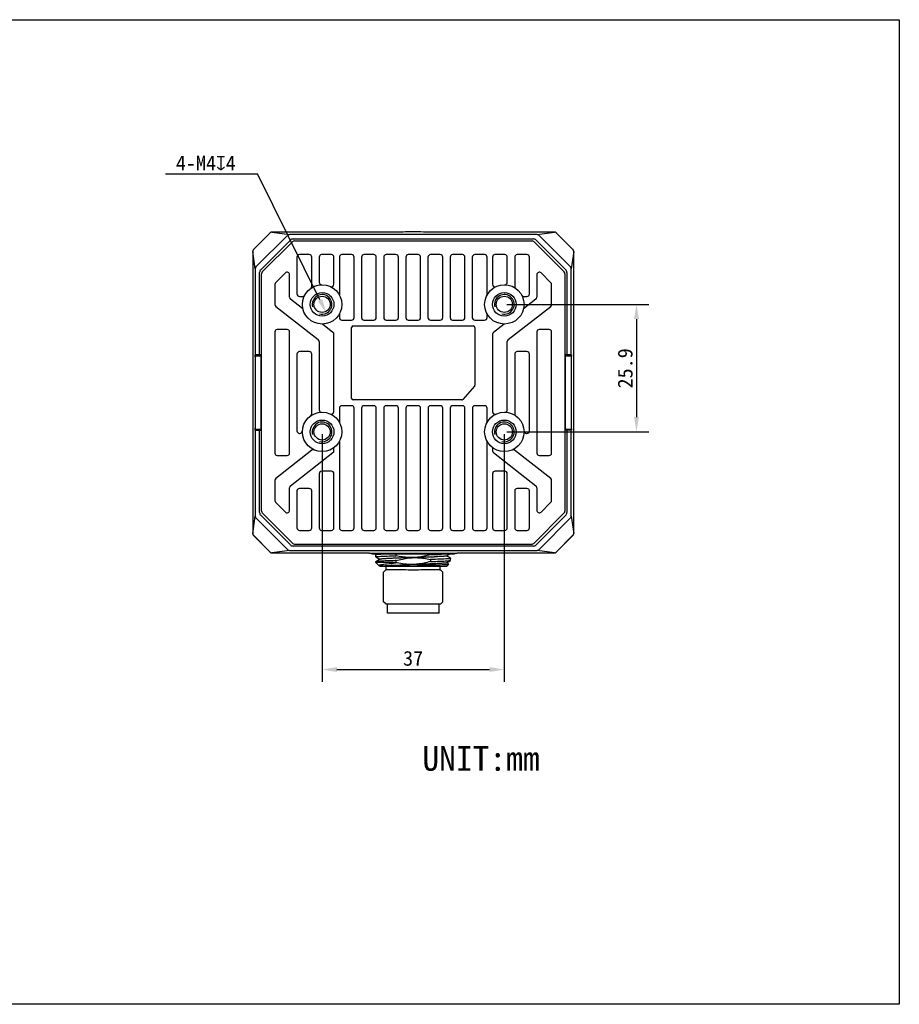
# Model space of a CAD drawing. Header units: millimetres. Extents: x 13 to 413, y 81 to 281.
# Tile 3 of 3: x 234 to 413, y 81 to 281. Entities that reach past the tile are written whole.
import ezdxf

# ---------------------------------------------------------------- set-up
doc = ezdxf.new("R2010")
doc.units = ezdxf.units.MM
doc.header["$LTSCALE"] = 23.1
doc.header["$PDMODE"] = 3
doc.header["$PDSIZE"] = 8
doc.layers.get('0').update_dxf_attribs({"linetype": 'CONTINUOUS'})
doc.layers.get('Defpoints').update_dxf_attribs({"linetype": 'CONTINUOUS'})
for name, color, linetype in [('00_COMPONENTS', 7, 'CONTINUOUS'), ('50_ALL_DETAILS', 7, 'CONTINUOUS'), ('51__DRAFT_DIMS', 7, 'CONTINUOUS')]:
    doc.layers.add(name, color=color, linetype=linetype)
doc.styles.get("Standard").update_dxf_attribs({"font": 'simfang.ttf'})
doc.dimstyles.new('DIMSTYLE_1', dxfattribs={"dimtxt": 3, "dimasz": 3, "dimexe": 2.5, "dimexo": 0.5, "dimgap": 0.75, "dimtad": 1, "dimdsep": 46, "dimtxsty": 'Standard', "dimblk": '_FILLED', "dimblk1": '_FILLED', "dimblk2": '_FILLED', "dimcen": 0.09, "dimclrt": 7, "dimazin": 2, "dimtp": 0.3, "dimtm": 0.3, "dimtfac": 1, "dimtofl": 0, "dimtmove": 0, "dimatfit": 3, "dimldrblk": '_FILLED', "dimfxl": 0, "dimtolj": 1, "dimarcsym": 0})
doc.dimstyles.new('DIMSTYLE_2', dxfattribs={"dimtxt": 3, "dimasz": 3, "dimexe": 2.5, "dimexo": 0.5, "dimgap": 0.75, "dimtad": 1, "dimdsep": 46, "dimtxsty": 'Standard', "dimblk": '_FILLED', "dimblk1": '_FILLED', "dimblk2": '_FILLED', "dimcen": 0.09, "dimclrt": 7, "dimazin": 2, "dimtp": 0.2, "dimtm": 0.2, "dimtfac": 1, "dimtofl": 0, "dimtmove": 0, "dimatfit": 3, "dimldrblk": '_FILLED', "dimfxl": 0, "dimtolj": 1, "dimarcsym": 0})
doc.dimstyles.new('DIMSTYLE_3', dxfattribs={"dimtxt": 3, "dimasz": 3, "dimexe": 2.5, "dimexo": 0.5, "dimtad": 1, "dimdsep": 46, "dimtxsty": 'Standard', "dimblk": '_FILLED', "dimblk1": '_FILLED', "dimblk2": '_FILLED', "dimcen": 0.09, "dimclrt": 7, "dimazin": 2, "dimtp": 0.1, "dimtm": 0.1, "dimtfac": 1, "dimtofl": 0, "dimtmove": 0, "dimatfit": 1, "dimldrblk": '_FILLED', "dimfxl": 0, "dimtolj": 1, "dimarcsym": 0})

# ---------------------------------------------------------------- blocks, each defined once
blk = doc.blocks.new('_FILLED')
at = {"color": 0, "linetype": 'ByBlock'}
blk.add_solid([(0, 0), (-1, 0.167), (-1, -0.167)], dxfattribs=at)
blk = doc.blocks.new('*D4')
at = {"layer": '51__DRAFT_DIMS', "color": 252, "lineweight": -2}
for p, q in [((295.7, 196.87), (295.7, 146.59)), ((332.7, 196.87), (332.7, 146.59)), ((298.7, 149.09), (329.7, 149.09))]:
    blk.add_line(p, q, dxfattribs=at)
at = {"layer": 'Defpoints', "color": 0}
for p in [(295.7, 197.37), (332.7, 197.37), (332.7, 149.09)]:
    blk.add_point(p, dxfattribs=at)
at = {"layer": '51__DRAFT_DIMS', "color": 252, "linetype": 'ByBlock', "lineweight": -2, "xscale": 3, "yscale": 3, "zscale": 3, "rotation": 180}
blk.add_blockref('_FILLED', (295.7, 149.09), dxfattribs=at)
at = {"layer": '51__DRAFT_DIMS', "color": 252, "linetype": 'ByBlock', "lineweight": -2, "xscale": 3, "yscale": 3, "zscale": 3}
blk.add_blockref('_FILLED', (332.7, 149.09), dxfattribs=at)
at = {"layer": '51__DRAFT_DIMS', "color": 252, "insert": (314.18, 152.87), "char_height": 3, "attachment_point": 2}
blk.add_mtext('\\A1;37', dxfattribs=at)
blk = doc.blocks.new('*D5')
at = {"layer": '51__DRAFT_DIMS', "color": 252, "lineweight": -2}
for p, q in [((333.2, 223.27), (362.03, 223.27)), ((359.53, 220.27), (359.53, 200.37)), ((333.2, 197.37), (362.03, 197.37))]:
    blk.add_line(p, q, dxfattribs=at)
at = {"layer": 'Defpoints', "color": 0}
for p in [(332.7, 223.27), (332.7, 197.37), (359.53, 197.37)]:
    blk.add_point(p, dxfattribs=at)
at = {"layer": '51__DRAFT_DIMS', "color": 252, "linetype": 'ByBlock', "lineweight": -2, "xscale": 3, "yscale": 3, "zscale": 3}
for p, rotation in [((359.53, 223.27), 90), ((359.53, 197.37), 270)]:
    blk.add_blockref('_FILLED', p, dxfattribs=dict(at, rotation=rotation))
at = {"layer": '51__DRAFT_DIMS', "color": 252, "insert": (355.73, 210.27), "char_height": 3, "attachment_point": 2, "rotation": 90}
blk.add_mtext('\\A1;25.9', dxfattribs=at)
blk = doc.blocks.new('*D6')
at = {"layer": '51__DRAFT_DIMS', "color": 252, "lineweight": -2}
for p in [(263.92, 249.77), (295.26, 224.16)]:
    blk.add_line(p, (282.56, 249.77), dxfattribs=at)
at = {"layer": 'Defpoints', "color": 0}
for p in [(294.81, 225.06), (296.59, 221.47)]:
    blk.add_point(p, dxfattribs=at)
at = {"layer": '51__DRAFT_DIMS', "color": 252, "linetype": 'ByBlock', "lineweight": -2, "xscale": 3, "yscale": 3, "zscale": 3, "rotation": 296.3661333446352}
blk.add_blockref('_FILLED', (296.59, 221.47), dxfattribs=at)
at = {"layer": '51__DRAFT_DIMS', "color": 252, "insert": (278.18, 253.46), "char_height": 3, "attachment_point": 3}
blk.add_mtext('\\A1;{4-M4{\\fgdt;x}4}', dxfattribs=at)

msp = doc.modelspace()

# ---------------------------------------------------------------- linework, layer by layer
for p, q in [((12.89, 281.091), (412.89, 281.091)), ((412.89, 281.091), (412.89, 81.091)), ((412.89, 81.091), (12.89, 81.091))]:
    msp.add_line(p, q)
at = {"layer": '00_COMPONENTS', "color": 7}
for p, q in [((281.766, 234.381), (285.186, 237.801)), ((281.769, 234.377), (285.191, 237.799)), ((288.711, 237.302), (282.265, 230.857)), ((283.247, 230.312), (289.256, 236.32)), ((283.544, 229.841), (289.727, 236.024)), ((285.543, 237.947), (289.063, 237.45)), ((285.605, 237.952), (285.574, 237.951)), ((285.659, 237.953), (285.605, 237.952)), ((285.745, 237.954), (285.659, 237.953)), ((285.873, 237.955), (285.745, 237.954)), ((285.93, 237.956), (285.873, 237.955)), ((286.179, 237.956), (285.93, 237.956)), ((312.129, 237.956), (286.179, 237.956)), ((286.256, 237.956), (286.256, 237.957)), ((339.342, 237.45), (289.063, 237.45)), ((289.824, 236.555), (338.58, 236.555)), ((290.079, 236.172), (291.355, 236.142)), ((291.355, 236.142), (337.049, 236.142)), ((342.373, 237.956), (316.276, 237.956)), ((337.049, 236.142), (338.326, 236.172)), ((338.678, 236.024), (344.861, 229.841)), ((339.148, 236.32), (345.157, 230.312)), ((339.342, 237.45), (342.862, 237.947)), ((346.139, 230.857), (339.694, 237.302)), ((342.149, 237.956), (342.149, 237.957)), ((342.685, 237.954), (342.583, 237.955)), ((342.749, 237.953), (342.685, 237.954)), ((342.786, 237.952), (342.749, 237.953)), ((342.818, 237.951), (342.786, 237.952)), ((343.214, 237.799), (343.218, 237.801)), ((343.214, 237.799), (346.636, 234.377)), ((343.218, 237.801), (346.638, 234.381)), ((282.117, 230.505), (281.621, 234.025)), ((281.769, 234.377), (281.766, 234.381)), ((346.784, 234.025), (346.287, 230.505)), ((281.612, 233.536), (281.611, 177.244)), ((281.611, 233.312), (281.611, 233.312)), ((281.613, 233.718), (281.612, 233.536)), ((281.614, 233.848), (281.613, 233.718)), ((281.615, 233.912), (281.614, 233.848)), ((281.616, 233.949), (281.615, 233.912)), ((281.617, 233.981), (281.616, 233.949)), ((290.602, 232.865), (290.602, 225.365)), ((293.102, 233.365), (291.102, 233.365)), ((293.602, 226.938), (293.602, 232.865)), ((295.102, 232.865), (295.102, 227.764)), ((297.602, 233.365), (295.602, 233.365)), ((298.102, 227.345), (298.102, 232.865)), ((299.202, 232.865), (299.202, 225.202)), ((301.702, 233.365), (299.702, 233.365)), ((302.202, 220.565), (302.202, 232.865)), ((303.702, 232.865), (303.702, 220.565)), ((306.202, 233.365), (304.202, 233.365)), ((306.702, 220.565), (306.702, 232.865)), ((308.202, 232.865), (308.202, 220.565)), ((310.702, 233.365), (308.702, 233.365)), ((311.202, 220.565), (311.202, 232.865)), ((312.702, 232.865), (312.702, 220.565)), ((315.202, 233.365), (313.202, 233.365)), ((315.702, 220.565), (315.702, 232.865)), ((317.202, 232.865), (317.202, 220.565)), ((319.702, 233.365), (317.702, 233.365)), ((320.202, 220.565), (320.202, 232.865)), ((321.702, 232.865), (321.702, 220.565)), ((324.202, 233.365), (322.202, 233.365)), ((324.702, 220.565), (324.702, 232.865)), ((326.202, 232.865), (326.202, 220.565)), ((328.702, 233.365), (326.702, 233.365)), ((329.202, 225.202), (329.202, 232.865)), ((330.302, 232.865), (330.302, 227.345)), ((332.802, 233.365), (330.802, 233.365)), ((333.302, 227.764), (333.302, 232.865)), ((334.802, 232.865), (334.802, 226.938)), ((337.302, 233.365), (335.302, 233.365)), ((337.802, 225.365), (337.802, 232.865)), ((346.788, 233.963), (346.788, 233.994)), ((346.79, 233.909), (346.788, 233.963)), ((346.791, 233.823), (346.79, 233.909)), ((346.792, 233.695), (346.791, 233.823)), ((346.793, 233.486), (346.792, 233.695)), ((346.793, 177.328), (346.793, 233.486)), ((346.793, 233.312), (346.793, 233.312)), ((282.117, 230.505), (282.117, 213.031)), ((346.287, 213.031), (346.287, 230.505)), ((283.013, 213.015), (283.013, 229.743)), ((283.425, 228.212), (283.396, 229.489)), ((283.425, 182.519), (283.425, 228.212)), ((288.249, 229.643), (286.249, 227.643)), ((289.102, 224.704), (289.102, 229.29)), ((339.302, 229.29), (339.302, 224.704)), ((342.156, 227.643), (340.156, 229.643)), ((345.009, 229.489), (344.979, 228.212)), ((344.979, 228.212), (344.979, 182.519)), ((345.392, 229.743), (345.392, 213.015)), ((286.102, 227.29), (286.102, 223.241)), ((342.302, 223.241), (342.302, 227.29)), ((291.81, 222.345), (289.294, 224.31)), ((291.102, 224.865), (291.722, 224.865)), ((339.11, 224.31), (336.595, 222.345)), ((336.682, 224.865), (337.302, 224.865)), ((286.294, 222.847), (294.91, 216.115)), ((333.494, 216.115), (342.11, 222.847)), ((299.202, 221.329), (299.202, 220.565)), ((299.702, 220.065), (301.702, 220.065)), ((304.202, 220.065), (306.202, 220.065)), ((308.702, 220.065), (310.702, 220.065)), ((313.202, 220.065), (315.202, 220.065)), ((317.702, 220.065), (319.702, 220.065)), ((322.202, 220.065), (324.202, 220.065)), ((326.702, 220.065), (328.702, 220.065)), ((329.202, 220.565), (329.202, 221.329)), ((288.602, 218.165), (286.602, 218.165)), ((297.91, 217.579), (295.751, 219.266)), ((301.692, 204.165), (301.692, 218.565)), ((302.002, 218.876), (326.402, 218.876)), ((326.712, 218.565), (326.712, 206.852)), ((332.654, 219.266), (330.494, 217.579)), ((341.802, 218.165), (339.802, 218.165)), ((286.102, 217.665), (286.102, 193.065)), ((289.102, 193.065), (289.102, 217.665)), ((298.102, 201.445), (298.102, 217.185)), ((330.302, 217.185), (330.302, 201.445)), ((339.302, 217.665), (339.302, 193.065)), ((342.302, 193.065), (342.302, 217.665)), ((295.102, 215.721), (295.102, 201.864)), ((333.302, 201.864), (333.302, 215.721)), ((282.079, 212.6), (282.079, 212.665)), ((282.117, 213.031), (282.086, 213.031)), ((282.087, 212.6), (282.087, 198.13)), ((283.312, 213.01), (282.117, 213.031)), ((282.283, 212.8), (283.303, 212.818)), ((283.304, 198.065), (283.304, 212.665)), ((290.602, 213.165), (290.602, 197.565)), ((293.102, 213.665), (291.102, 213.665)), ((293.602, 201.038), (293.602, 213.165)), ((334.802, 213.165), (334.802, 201.038)), ((337.302, 213.665), (335.302, 213.665)), ((337.802, 197.565), (337.802, 213.165)), ((346.287, 213.031), (345.092, 213.01)), ((345.101, 198.065), (345.101, 212.665)), ((345.102, 212.818), (346.121, 212.8)), ((346.287, 213.031), (346.319, 213.031)), ((346.318, 198.13), (346.318, 212.6)), ((346.325, 212.6), (346.325, 212.665)), ((326.637, 206.649), (324.308, 203.962)), ((299.211, 202.165), (299.211, 199.287)), ((301.694, 202.665), (299.711, 202.665)), ((324.074, 203.855), (302.002, 203.855)), ((302.194, 177.865), (302.194, 202.165)), ((303.711, 202.165), (303.711, 177.865)), ((306.194, 202.665), (304.211, 202.665)), ((306.694, 177.865), (306.694, 202.165)), ((308.211, 202.165), (308.211, 177.865)), ((310.694, 202.665), (308.711, 202.665)), ((311.194, 177.865), (311.194, 202.165)), ((312.711, 202.165), (312.711, 177.865)), ((315.194, 202.665), (313.211, 202.665)), ((315.694, 177.865), (315.694, 202.165)), ((317.211, 202.165), (317.211, 177.865)), ((319.694, 202.665), (317.711, 202.665)), ((320.194, 177.865), (320.194, 202.165)), ((321.711, 202.165), (321.711, 177.865)), ((324.194, 202.665), (322.211, 202.665)), ((324.694, 177.865), (324.694, 202.165)), ((326.211, 202.165), (326.211, 177.865)), ((328.694, 202.665), (326.711, 202.665)), ((329.194, 199.287), (329.194, 202.165)), ((282.079, 198.065), (282.079, 198.13)), ((346.325, 198.065), (346.325, 198.13)), ((282.117, 197.7), (282.086, 197.7)), ((282.117, 197.7), (283.312, 197.721)), ((282.117, 197.7), (282.117, 180.226)), ((282.283, 197.93), (283.303, 197.912)), ((283.013, 180.987), (283.013, 197.716)), ((291.102, 197.065), (291.207, 197.065)), ((337.198, 197.065), (337.302, 197.065)), ((346.287, 197.7), (345.092, 197.721)), ((345.102, 197.912), (346.121, 197.93)), ((345.392, 197.716), (345.392, 180.987)), ((346.287, 180.226), (346.287, 197.7)), ((346.287, 197.7), (346.319, 197.7)), ((298.102, 193.546), (298.102, 194.165)), ((299.211, 195.444), (299.211, 177.865)), ((329.194, 177.865), (329.194, 195.444)), ((330.302, 194.165), (330.302, 193.546)), ((293.634, 193.618), (286.294, 187.884)), ((286.602, 192.565), (288.602, 192.565)), ((289.294, 186.421), (297.91, 193.152)), ((330.494, 193.152), (339.11, 186.421)), ((342.11, 187.884), (334.771, 193.618)), ((339.802, 192.565), (341.802, 192.565)), ((295.102, 188.865), (295.102, 177.865)), ((297.602, 189.365), (295.602, 189.365)), ((298.102, 177.865), (298.102, 188.865)), ((330.302, 188.865), (330.302, 177.865)), ((332.802, 189.365), (330.802, 189.365)), ((333.302, 177.865), (333.302, 188.865)), ((286.102, 187.49), (286.102, 183.441)), ((289.102, 181.441), (289.102, 186.027)), ((339.302, 186.027), (339.302, 181.441)), ((342.302, 183.441), (342.302, 187.49)), ((290.602, 185.365), (290.602, 177.865)), ((293.102, 185.865), (291.102, 185.865)), ((293.602, 177.865), (293.602, 185.365)), ((334.802, 185.365), (334.802, 177.865)), ((337.302, 185.865), (335.302, 185.865)), ((337.802, 177.865), (337.802, 185.365)), ((283.396, 181.242), (283.425, 182.519)), ((286.249, 183.087), (288.249, 181.087)), ((340.156, 181.087), (342.156, 183.087)), ((344.979, 182.519), (345.009, 181.242)), ((281.621, 176.706), (282.117, 180.226)), ((289.256, 174.41), (283.247, 180.419)), ((289.727, 174.707), (283.544, 180.89)), ((344.861, 180.89), (338.678, 174.707)), ((345.157, 180.419), (339.148, 174.41)), ((346.287, 180.226), (346.784, 176.706)), ((282.265, 179.874), (288.711, 173.429)), ((339.694, 173.429), (346.139, 179.874)), ((281.611, 177.419), (281.611, 177.419)), ((281.611, 177.244), (281.612, 177.036)), ((281.612, 177.036), (281.614, 176.908)), ((281.614, 176.908), (281.615, 176.822)), ((281.615, 176.822), (281.616, 176.768)), ((281.616, 176.768), (281.617, 176.737)), ((285.187, 172.929), (281.766, 176.35)), ((285.191, 172.932), (281.769, 176.354)), ((291.102, 177.365), (293.102, 177.365)), ((295.602, 177.365), (297.602, 177.365)), ((299.711, 177.365), (301.694, 177.365)), ((304.211, 177.365), (306.194, 177.365)), ((308.711, 177.365), (310.694, 177.365)), ((313.211, 177.365), (315.194, 177.365)), ((317.711, 177.365), (319.694, 177.365)), ((322.211, 177.365), (324.194, 177.365)), ((326.711, 177.365), (328.694, 177.365)), ((330.802, 177.365), (332.802, 177.365)), ((335.302, 177.365), (337.302, 177.365)), ((346.636, 176.354), (343.214, 172.932)), ((346.638, 176.35), (343.218, 172.929)), ((346.636, 176.354), (346.638, 176.349)), ((346.788, 176.749), (346.789, 176.781)), ((346.789, 176.781), (346.79, 176.839)), ((346.79, 176.839), (346.791, 176.932)), ((346.791, 176.932), (346.793, 177.101)), ((346.793, 177.419), (346.793, 177.419)), ((346.793, 177.101), (346.793, 177.328)), ((338.58, 174.176), (289.824, 174.176)), ((290.079, 174.559), (291.355, 174.588)), ((291.355, 174.588), (337.049, 174.588)), ((337.049, 174.588), (338.326, 174.559)), ((285.191, 172.932), (285.186, 172.929)), ((289.063, 173.28), (285.543, 172.784)), ((285.586, 172.78), (285.618, 172.779)), ((285.618, 172.779), (285.655, 172.778)), ((285.655, 172.778), (285.72, 172.777)), ((285.72, 172.777), (285.849, 172.776)), ((285.849, 172.776), (286.032, 172.775)), ((286.032, 172.775), (305.299, 172.774)), ((286.256, 172.774), (286.256, 172.774)), ((289.063, 173.28), (339.342, 173.28)), ((305.299, 172.73), (305.302, 172.665)), ((323.102, 172.665), (305.302, 172.665)), ((305.802, 172.665), (305.802, 172.515)), ((322.602, 172.515), (305.802, 172.515)), ((306.602, 171.973), (306.602, 172.373)), ((306.839, 172.515), (306.612, 172.384)), ((309.7, 172.182), (310.025, 172.193)), ((310.025, 172.193), (310.362, 172.205)), ((310.362, 172.205), (310.71, 172.217)), ((310.71, 172.217), (310.71, 172.515)), ((317.695, 172.43), (317.695, 172.515)), ((320.925, 172.16), (321.539, 172.515)), ((321.792, 171.684), (320.925, 172.186)), ((322.602, 172.665), (322.602, 172.515)), ((323.106, 172.73), (323.102, 172.665)), ((323.106, 172.774), (342.323, 172.774)), ((323.106, 172.73), (323.107, 172.75)), ((342.862, 172.784), (339.342, 173.28)), ((342.149, 172.774), (342.149, 172.774)), ((342.323, 172.774), (342.532, 172.775)), ((342.532, 172.775), (342.66, 172.777)), ((342.66, 172.777), (342.746, 172.778)), ((342.746, 172.778), (342.8, 172.779)), ((342.8, 172.779), (342.831, 172.78)), ((306.612, 171.962), (306.602, 171.973)), ((306.602, 170.865), (306.602, 170.973)), ((307.293, 170.174), (306.602, 170.865)), ((310.71, 170.865), (306.602, 170.865)), ((306.612, 171.962), (307.479, 171.46)), ((307.479, 171.486), (306.612, 170.984)), ((307.334, 170.145), (307.471, 170.065)), ((307.444, 170.065), (321.002, 170.065)), ((308.702, 169.39), (308.702, 170.065)), ((310.71, 171.217), (310.534, 171.211)), ((311.076, 170.202), (310.608, 170.191)), ((310.71, 170.865), (310.71, 171.217)), ((311.565, 170.213), (311.076, 170.202)), ((312.072, 170.224), (311.565, 170.213)), ((312.243, 170.228), (312.072, 170.224)), ((312.417, 170.231), (312.243, 170.228)), ((312.476, 170.365), (312.412, 170.509)), ((312.417, 170.231), (312.476, 170.365)), ((312.476, 170.233), (312.417, 170.231)), ((312.759, 170.375), (312.476, 170.365)), ((313.332, 170.394), (312.759, 170.375)), ((314.202, 170.423), (313.332, 170.394)), ((314.559, 171.835), (313.85, 171.811)), ((317.695, 171.429), (317.695, 171.03)), ((317.695, 171.03), (318.04, 171.041)), ((318.714, 171.987), (318.446, 171.975)), ((319.702, 169.39), (319.702, 170.065)), ((320.925, 170.76), (321.792, 171.262)), ((321.424, 170.497), (320.925, 170.786)), ((321.002, 170.065), (321.427, 170.49)), ((321.792, 171.684), (321.802, 171.673)), ((321.792, 171.262), (321.802, 171.273)), ((321.802, 171.273), (321.802, 171.673)), ((308.702, 169.39), (308.177, 168.865)), ((308.177, 162.865), (308.177, 168.865)), ((319.702, 169.39), (320.227, 168.865)), ((320.227, 162.865), (320.227, 168.865)), ((308.677, 162.365), (308.177, 162.865)), ((319.727, 162.365), (308.677, 162.365)), ((308.952, 160.565), (308.952, 162.365)), ((319.452, 160.565), (319.452, 162.365)), ((319.727, 162.365), (320.227, 162.865)), ((319.452, 160.565), (308.952, 160.565))]:
    msp.add_line(p, q, dxfattribs=at)
for points in [[(285.3, 237.886), (285.277, 237.873), (285.255, 237.858), (285.233, 237.842), (285.212, 237.825), (285.191, 237.806), (285.186, 237.801)], [(285.574, 237.951), (285.56, 237.95), (285.546, 237.95), (285.534, 237.949), (285.522, 237.948), (285.509, 237.947), (285.495, 237.946), (285.477, 237.944), (285.457, 237.941), (285.436, 237.937), (285.414, 237.932), (285.391, 237.925), (285.369, 237.918), (285.346, 237.909), (285.323, 237.898), (285.3, 237.886)], [(342.583, 237.955), (342.555, 237.955), (342.373, 237.956)], [(342.978, 237.935), (342.956, 237.94), (342.935, 237.943), (342.917, 237.945), (342.902, 237.947), (342.89, 237.948), (342.879, 237.949), (342.868, 237.949), (342.857, 237.95), (342.845, 237.95), (342.818, 237.951)], [(343.102, 237.888), (343.077, 237.9), (343.052, 237.911), (343.027, 237.921), (343.002, 237.929), (342.978, 237.935)], [(343.218, 237.801), (343.197, 237.821), (343.174, 237.84), (343.15, 237.858), (343.126, 237.874), (343.102, 237.888)], [(281.68, 234.265), (281.667, 234.24), (281.656, 234.215), (281.647, 234.19), (281.639, 234.165), (281.633, 234.141), (281.628, 234.119), (281.624, 234.098), (281.622, 234.08), (281.621, 234.065), (281.62, 234.053), (281.619, 234.042), (281.618, 234.031), (281.618, 234.02), (281.617, 234.008), (281.617, 233.981)], [(281.766, 234.381), (281.746, 234.36), (281.727, 234.337), (281.71, 234.313), (281.694, 234.289), (281.68, 234.265)], [(346.723, 234.268), (346.71, 234.29), (346.695, 234.313), (346.679, 234.335), (346.662, 234.356), (346.643, 234.377), (346.638, 234.381)], [(346.788, 233.994), (346.787, 234.008), (346.787, 234.021), (346.786, 234.034), (346.785, 234.046), (346.784, 234.058), (346.783, 234.073), (346.781, 234.09), (346.778, 234.111), (346.774, 234.132), (346.769, 234.153), (346.762, 234.176), (346.754, 234.199), (346.745, 234.222), (346.735, 234.245), (346.723, 234.268)], [(281.617, 176.737), (281.617, 176.723), (281.618, 176.71), (281.619, 176.697), (281.619, 176.685), (281.62, 176.672), (281.621, 176.658), (281.623, 176.64), (281.627, 176.62), (281.631, 176.599), (281.636, 176.577), (281.642, 176.555), (281.65, 176.532), (281.659, 176.509), (281.669, 176.486), (281.681, 176.463)], [(281.681, 176.463), (281.694, 176.44), (281.709, 176.418), (281.725, 176.396), (281.743, 176.375), (281.762, 176.354), (281.766, 176.35)], [(346.638, 176.35), (346.658, 176.371), (346.677, 176.394), (346.695, 176.417), (346.711, 176.441), (346.725, 176.466)], [(346.725, 176.466), (346.737, 176.491), (346.748, 176.516), (346.758, 176.541), (346.766, 176.566), (346.772, 176.59), (346.777, 176.612), (346.78, 176.633), (346.782, 176.651), (346.784, 176.665), (346.785, 176.677), (346.786, 176.689), (346.786, 176.7), (346.787, 176.711), (346.787, 176.723), (346.788, 176.749)], [(285.187, 172.929), (285.208, 172.909), (285.231, 172.89), (285.254, 172.873), (285.278, 172.857), (285.303, 172.843)], [(285.303, 172.843), (285.328, 172.83), (285.353, 172.819), (285.378, 172.81), (285.403, 172.802), (285.426, 172.796), (285.449, 172.791), (285.47, 172.788), (285.488, 172.785), (285.502, 172.784), (285.514, 172.783), (285.526, 172.782), (285.537, 172.781), (285.548, 172.781), (285.559, 172.78), (285.586, 172.78)], [(342.831, 172.78), (342.845, 172.78), (342.858, 172.781), (342.871, 172.782), (342.883, 172.782), (342.895, 172.783), (342.91, 172.784), (342.927, 172.787), (342.948, 172.79), (342.969, 172.794), (342.99, 172.799), (343.013, 172.805), (343.036, 172.813), (343.059, 172.822), (343.082, 172.833), (343.105, 172.844)], [(343.105, 172.844), (343.127, 172.858), (343.15, 172.872), (343.172, 172.888), (343.193, 172.906), (343.214, 172.925), (343.218, 172.929)]]:
    msp.add_lwpolyline(points, dxfattribs=at)
for centre, radius in [((295.702, 223.265), 4), ((332.702, 223.265), 4), ((295.702, 223.265), 2.4), ((295.702, 223.265), 1.65), ((332.702, 223.265), 2.4), ((332.702, 223.265), 1.65), ((295.702, 197.365), 4), ((332.702, 197.365), 4), ((295.702, 197.365), 2.4), ((295.702, 197.365), 1.65), ((332.702, 197.365), 2.4), ((332.702, 197.365), 1.65)]:
    msp.add_circle(centre, radius, dxfattribs=at)
for centre, radius, start, end in [((314.202, 197.516), 40.494, 87.06339, 92.93661), ((285.544, 237.451), 0.495, 90.17203, 135.49271), ((289.064, 236.955), 0.495, 90.17203, 135.49271), ((289.824, 235.751), 0.804, 89.95047, 134.94632), ((290.081, 235.674), 0.498, 90.25948, 135.34204), ((338.324, 235.674), 0.498, 44.65796, 89.74052), ((338.581, 235.751), 0.804, 45.05368, 90.04953), ((339.34, 236.955), 0.495, 44.50729, 89.82797), ((342.86, 237.451), 0.495, 44.50695, 89.82831), ((282.116, 234.023), 0.495, 134.50695, 179.82831), ((346.288, 234.023), 0.495, 0.17203, 45.49271), ((291.102, 232.865), 0.5, 90, 180), ((293.102, 232.865), 0.5, 0, 90), ((295.602, 232.865), 0.5, 90, 180), ((297.602, 232.865), 0.5, 0, 90), ((299.702, 232.865), 0.5, 90, 180), ((301.702, 232.865), 0.5, 0, 90), ((304.202, 232.865), 0.5, 90, 180), ((306.202, 232.865), 0.5, 0, 90), ((308.702, 232.865), 0.5, 90, 180), ((310.702, 232.865), 0.5, 0, 90), ((313.202, 232.865), 0.5, 90, 180), ((315.202, 232.865), 0.5, 0, 90), ((317.702, 232.865), 0.5, 90, 180), ((319.702, 232.865), 0.5, 0, 90), ((322.202, 232.865), 0.5, 90, 180), ((324.202, 232.865), 0.5, 0, 90), ((326.702, 232.865), 0.5, 90, 180), ((328.702, 232.865), 0.5, 0, 90), ((330.802, 232.865), 0.5, 90, 180), ((332.802, 232.865), 0.5, 0, 90), ((335.302, 232.865), 0.5, 90, 180), ((337.302, 232.865), 0.5, 0, 90), ((282.613, 230.504), 0.495, 134.50729, 179.82797), ((283.816, 229.744), 0.804, 135.05368, 180.04953), ((344.588, 229.744), 0.804, 359.95047, 44.94632), ((345.792, 230.504), 0.495, 0.17203, 45.49271), ((283.894, 229.487), 0.498, 134.65796, 179.74052), ((288.602, 229.29), 0.5, 0, 135), ((339.802, 229.29), 0.5, 45, 180), ((344.511, 229.487), 0.498, 0.25948, 45.34204), ((286.602, 227.29), 0.5, 135, 180), ((293.102, 226.938), 0.5, 305.29439, 360), ((295.602, 227.764), 0.5, 180, 271.27334), ((297.602, 227.345), 0.5, 245.02503, 360), ((330.802, 227.345), 0.5, 180, 294.97497), ((332.802, 227.764), 0.5, 268.72666, 360), ((335.302, 226.938), 0.5, 180, 234.70561), ((341.802, 227.29), 0.5, 0, 45), ((289.602, 224.704), 0.5, 180, 232), ((291.102, 225.365), 0.5, 180, 270), ((291.722, 225.365), 0.5, 270, 332.18186), ((295.702, 223.265), 2, 255, 195), ((332.702, 223.265), 2, 255, 195), ((336.682, 225.365), 0.5, 207.81814, 270), ((337.302, 225.365), 0.5, 270, 360), ((338.802, 224.704), 0.5, 308, 360), ((286.602, 223.241), 0.5, 180, 232), ((341.802, 223.241), 0.5, 308, 360), ((299.702, 220.565), 0.5, 180, 270), ((301.702, 220.565), 0.5, 270, 360), ((304.202, 220.565), 0.5, 180, 270), ((306.202, 220.565), 0.5, 270, 360), ((308.702, 220.565), 0.5, 180, 270), ((310.702, 220.565), 0.5, 270, 360), ((313.202, 220.565), 0.5, 180, 270), ((315.202, 220.565), 0.5, 270, 360), ((317.702, 220.565), 0.5, 180, 270), ((319.702, 220.565), 0.5, 270, 360), ((322.202, 220.565), 0.5, 180, 270), ((324.202, 220.565), 0.5, 270, 360), ((326.702, 220.565), 0.5, 180, 270), ((328.702, 220.565), 0.5, 270, 360), ((286.602, 217.665), 0.5, 90, 180), ((288.602, 217.665), 0.5, 0, 90), ((302.002, 218.565), 0.31, 90, 180), ((326.402, 218.565), 0.31, 0, 90), ((339.802, 217.665), 0.5, 90, 180), ((341.802, 217.665), 0.5, 0, 90), ((294.602, 215.721), 0.5, 0, 52), ((297.602, 217.185), 0.5, 0, 52), ((330.802, 217.185), 0.5, 128, 180), ((333.802, 215.721), 0.5, 128, 180), ((302.147, 212.665), 20.068, 179.85989, 179.99968), ((282.287, 212.6), 0.2, 91.01042, 179.99846), ((274.46, 212.669), 8.844, 359.97761, 0.9703), ((291.102, 213.165), 0.5, 90, 180), ((293.102, 213.165), 0.5, 0, 90), ((335.302, 213.165), 0.5, 90, 180), ((337.302, 213.165), 0.5, 0, 90), ((354.314, 212.666), 9.213, 179.04958, 180.00252), ((346.118, 212.6), 0.2, 0.0016, 88.98951), ((326.257, 212.665), 20.068, 0.00032, 0.14011), ((326.402, 206.852), 0.31, 319.08562, 360), ((302.002, 204.165), 0.31, 180, 270), ((299.711, 202.165), 0.5, 90, 180), ((301.694, 202.165), 0.5, 0, 90), ((304.211, 202.165), 0.5, 90, 180), ((306.194, 202.165), 0.5, 0, 90), ((308.711, 202.165), 0.5, 90, 180), ((310.694, 202.165), 0.5, 0, 90), ((313.211, 202.165), 0.5, 90, 180), ((315.194, 202.165), 0.5, 0, 90), ((317.711, 202.165), 0.5, 90, 180), ((319.694, 202.165), 0.5, 0, 90), ((322.211, 202.165), 0.5, 90, 180), ((324.074, 204.165), 0.31, 270, 319.08562), ((324.194, 202.165), 0.5, 0, 90), ((326.711, 202.165), 0.5, 90, 180), ((328.694, 202.165), 0.5, 0, 90), ((293.102, 201.038), 0.5, 305.29439, 360), ((295.602, 201.864), 0.5, 180, 271.27334), ((297.602, 201.445), 0.5, 245.02503, 360), ((330.802, 201.445), 0.5, 180, 294.97497), ((332.802, 201.864), 0.5, 268.72666, 360), ((335.302, 201.038), 0.5, 180, 234.70561), ((302.147, 198.065), 20.068, 180.00032, 180.14011), ((282.287, 198.13), 0.2, 180.0016, 268.98951), ((274.091, 198.065), 9.213, 359.04958, 0.00252), ((295.702, 197.365), 2, 255, 195), ((332.702, 197.365), 2, 255, 195), ((353.945, 198.062), 8.844, 179.97761, 180.9703), ((346.118, 198.13), 0.2, 271.01042, 359.99846), ((326.257, 198.065), 20.068, 359.85989, 359.99968), ((291.102, 197.565), 0.5, 180, 270), ((291.207, 197.565), 0.5, 270, 357.45268), ((337.198, 197.565), 0.5, 190.02648, 270), ((337.302, 197.565), 0.5, 270, 360), ((286.602, 193.065), 0.5, 180, 270), ((288.602, 193.065), 0.5, 270, 360), ((293.942, 193.224), 0.5, 66.9678, 128), ((297.602, 193.546), 0.5, 308, 360), ((330.802, 193.546), 0.5, 180, 232), ((334.463, 193.224), 0.5, 52, 113.0322), ((339.802, 193.065), 0.5, 180, 270), ((341.802, 193.065), 0.5, 270, 360), ((295.602, 188.865), 0.5, 90, 180), ((297.602, 188.865), 0.5, 0, 90), ((330.802, 188.865), 0.5, 90, 180), ((332.802, 188.865), 0.5, 0, 90), ((286.602, 187.49), 0.5, 128, 180), ((289.602, 186.027), 0.5, 128, 180), ((338.802, 186.027), 0.5, 0, 52), ((341.802, 187.49), 0.5, 0, 52), ((291.102, 185.365), 0.5, 90, 180), ((293.102, 185.365), 0.5, 0, 90), ((335.302, 185.365), 0.5, 90, 180), ((337.302, 185.365), 0.5, 0, 90), ((286.602, 183.441), 0.5, 180, 225), ((341.802, 183.441), 0.5, 315, 360), ((282.613, 180.227), 0.495, 180.17203, 225.49271), ((283.816, 180.987), 0.804, 179.95047, 224.94632), ((283.894, 181.244), 0.498, 180.25948, 225.34204), ((288.602, 181.441), 0.5, 225, 360), ((339.802, 181.441), 0.5, 180, 315), ((344.511, 181.244), 0.498, 314.65796, 359.74052), ((344.588, 180.987), 0.804, 315.05368, 0.04953), ((345.792, 180.227), 0.495, 314.50729, 359.82797), ((282.116, 176.707), 0.495, 180.17203, 225.49271), ((291.102, 177.865), 0.5, 180, 270), ((293.102, 177.865), 0.5, 270, 360), ((295.602, 177.865), 0.5, 180, 270), ((297.602, 177.865), 0.5, 270, 360), ((299.711, 177.865), 0.5, 180, 270), ((301.694, 177.865), 0.5, 270, 360), ((304.211, 177.865), 0.5, 180, 270), ((306.194, 177.865), 0.5, 270, 360), ((308.711, 177.865), 0.5, 180, 270), ((310.694, 177.865), 0.5, 270, 360), ((313.211, 177.865), 0.5, 180, 270), ((315.194, 177.865), 0.5, 270, 360), ((317.711, 177.865), 0.5, 180, 270), ((319.694, 177.865), 0.5, 270, 360), ((322.211, 177.865), 0.5, 180, 270), ((324.194, 177.865), 0.5, 270, 360), ((326.711, 177.865), 0.5, 180, 270), ((328.694, 177.865), 0.5, 270, 360), ((330.802, 177.865), 0.5, 180, 270), ((332.802, 177.865), 0.5, 270, 360), ((335.302, 177.865), 0.5, 180, 270), ((337.302, 177.865), 0.5, 270, 360), ((346.288, 176.707), 0.495, 314.50695, 359.82831), ((289.824, 174.979), 0.804, 225.0537, 270.0495), ((290.081, 175.057), 0.498, 224.65796, 269.74052), ((338.324, 175.057), 0.498, 270.25948, 315.34204), ((338.581, 174.979), 0.804, 269.95044, 314.94635), ((285.544, 173.279), 0.495, 224.50695, 269.82831), ((289.064, 173.776), 0.495, 224.50729, 269.82797), ((307.495, 482.509), 310.247, 271.88396, 272.05046), ((313.178, 325.376), 153.011, 272.02904, 272.54474), ((339.34, 173.776), 0.495, 270.17203, 315.49271), ((342.86, 173.279), 0.495, 270.17203, 315.49271), ((323.932, 10.07), 161.219, 94.62401, 94.73871), ((315.879, 182.11), 12.376, 245.31185, 246.45007), ((314.683, 157.51), 12.913, 98.55268, 99.84006), ((314.552, 158.041), 12.38, 82.28462, 85.39545), ((310.89, 349.527), 177.713, 272.25283, 272.43685)]:
    msp.add_arc(centre, radius, start, end, dxfattribs=at)
for points, knots in [([(285.186, 237.801), (285.186, 237.801), (285.188, 237.799), (285.189, 237.799), (285.191, 237.799)], [0, 0, 0, 0, 0.06653, 1, 1, 1, 1]), ([(286.256, 237.956), (286.173, 237.956), (286.05, 237.956), (285.889, 237.955), (285.779, 237.954), (285.683, 237.953), (285.614, 237.952), (285.575, 237.95), (285.559, 237.95), (285.55, 237.949), (285.545, 237.948), (285.541, 237.949), (285.54, 237.947), (285.542, 237.947), (285.543, 237.947)], [0, 0, 0, 0, 0.3475375, 0.5135764, 0.6687969, 0.8064384, 0.9160678, 0.9558807, 0.9711335, 0.982958, 0.9911505, 0.9955733, 0.9964684, 1, 1, 1, 1]), ([(342.862, 237.947), (342.863, 237.947), (342.865, 237.947), (342.863, 237.949), (342.86, 237.948), (342.854, 237.949), (342.846, 237.95), (342.83, 237.95), (342.79, 237.952), (342.721, 237.953), (342.624, 237.954), (342.515, 237.955), (342.355, 237.956), (342.232, 237.956), (342.149, 237.956)], [0, 0, 0, 0, 0.0034678, 0.0044021, 0.0088429, 0.0170227, 0.0288802, 0.0442244, 0.0842606, 0.1941579, 0.3320346, 0.4872559, 0.6531249, 1, 1, 1, 1]), ([(281.621, 234.025), (281.621, 234.026), (281.621, 234.028), (281.619, 234.026), (281.619, 234.023), (281.618, 234.017), (281.618, 234.009), (281.617, 233.993), (281.616, 233.953), (281.615, 233.884), (281.613, 233.788), (281.612, 233.678), (281.611, 233.518), (281.611, 233.395), (281.611, 233.312)], [0, 0, 0, 0, 0.0034678, 0.0044021, 0.0088429, 0.0170227, 0.0288802, 0.0442244, 0.0842606, 0.1941579, 0.3320346, 0.4872559, 0.6531249, 1, 1, 1, 1]), ([(346.638, 234.381), (346.638, 234.381), (346.636, 234.38), (346.636, 234.378), (346.636, 234.377)], [0, 0, 0, 0, 0.06653, 1, 1, 1, 1]), ([(346.793, 233.312), (346.793, 233.395), (346.793, 233.518), (346.792, 233.678), (346.791, 233.788), (346.79, 233.885), (346.788, 233.953), (346.787, 233.993), (346.786, 234.009), (346.786, 234.017), (346.785, 234.023), (346.786, 234.027), (346.784, 234.028), (346.784, 234.026), (346.784, 234.025)], [0, 0, 0, 0, 0.3475375, 0.5135764, 0.6687969, 0.8064384, 0.9160678, 0.9558807, 0.9711335, 0.982958, 0.9911505, 0.9955733, 0.9964684, 1, 1, 1, 1]), ([(282.079, 212.714), (282.08, 212.756), (282.08, 212.815), (282.081, 212.891), (282.081, 212.938), (282.082, 212.976), (282.083, 213.001), (282.084, 213.016), (282.084, 213.024), (282.085, 213.028), (282.085, 213.031), (282.086, 213.031)], [0, 0, 0, 0, 0.3922755, 0.5651959, 0.7144156, 0.8352451, 0.9248237, 0.9570569, 0.9805012, 0.9948651, 1, 1, 1, 1]), ([(283.292, 213.01), (283.292, 213.01), (283.293, 213.007), (283.294, 213.003), (283.295, 212.994), (283.297, 212.977), (283.299, 212.948), (283.3, 212.923), (283.3, 212.909)], [0, 0, 0, 0, 0.020606, 0.0720191, 0.154739, 0.2678355, 0.5805018, 1, 1, 1, 1]), ([(283.3, 212.909), (283.301, 212.902), (283.301, 212.872), (283.302, 212.842), (283.303, 212.819)], [0, 0, 0, 0, 0.2268477, 1, 1, 1, 1]), ([(345.102, 212.819), (345.102, 212.842), (345.103, 212.884), (345.105, 212.94), (345.108, 212.979), (345.109, 213), (345.111, 213.007)], [0, 0, 0, 0, 0.3717561, 0.6718956, 0.8847822, 1, 1, 1, 1]), ([(346.319, 213.031), (346.319, 213.031), (346.319, 213.027), (346.32, 213.023), (346.321, 213.014), (346.321, 213.002), (346.322, 212.986), (346.323, 212.96), (346.323, 212.939), (346.323, 212.924)], [0, 0, 0, 0, 0.017958, 0.0685577, 0.151075, 0.2643606, 0.4071997, 0.5782976, 1, 1, 1, 1]), ([(346.323, 212.924), (346.324, 212.909), (346.325, 212.839), (346.325, 212.769), (346.325, 212.714)], [0, 0, 0, 0, 0.2160184, 1, 1, 1, 1]), ([(282.081, 197.807), (282.081, 197.822), (282.08, 197.892), (282.08, 197.962), (282.079, 198.016)], [0, 0, 0, 0, 0.2160184, 1, 1, 1, 1]), ([(346.325, 198.016), (346.325, 197.975), (346.325, 197.915), (346.324, 197.84), (346.323, 197.793), (346.322, 197.755), (346.321, 197.729), (346.32, 197.714), (346.32, 197.706), (346.319, 197.703), (346.319, 197.7), (346.319, 197.7)], [0, 0, 0, 0, 0.3922755, 0.5651959, 0.7144156, 0.8352451, 0.9248237, 0.9570569, 0.9805012, 0.9948651, 1, 1, 1, 1]), ([(282.086, 197.7), (282.085, 197.7), (282.085, 197.703), (282.084, 197.708), (282.084, 197.717), (282.083, 197.729), (282.083, 197.744), (282.082, 197.771), (282.082, 197.792), (282.081, 197.807)], [0, 0, 0, 0, 0.017958, 0.0685577, 0.151075, 0.2643606, 0.4071997, 0.5782976, 1, 1, 1, 1]), ([(283.303, 197.912), (283.302, 197.889), (283.301, 197.846), (283.299, 197.791), (283.297, 197.751), (283.295, 197.731), (283.293, 197.724)], [0, 0, 0, 0, 0.3717561, 0.6718956, 0.8847822, 1, 1, 1, 1]), ([(345.104, 197.822), (345.104, 197.828), (345.103, 197.859), (345.102, 197.889), (345.102, 197.912)], [0, 0, 0, 0, 0.2268477, 1, 1, 1, 1]), ([(345.113, 197.72), (345.112, 197.72), (345.111, 197.724), (345.11, 197.728), (345.109, 197.737), (345.107, 197.754), (345.106, 197.783), (345.105, 197.807), (345.104, 197.822)], [0, 0, 0, 0, 0.020606, 0.0720191, 0.154739, 0.2678355, 0.5805018, 1, 1, 1, 1]), ([(281.611, 177.419), (281.611, 177.336), (281.611, 177.213), (281.612, 177.052), (281.613, 176.943), (281.615, 176.846), (281.616, 176.777), (281.617, 176.738), (281.618, 176.722), (281.618, 176.713), (281.619, 176.708), (281.619, 176.704), (281.621, 176.703), (281.621, 176.705), (281.621, 176.706)], [0, 0, 0, 0, 0.3475375, 0.5135764, 0.6687969, 0.8064384, 0.9160678, 0.9558807, 0.9711335, 0.982958, 0.9911505, 0.9955733, 0.9964684, 1, 1, 1, 1]), ([(281.766, 176.35), (281.766, 176.349), (281.768, 176.351), (281.768, 176.352), (281.769, 176.354)], [0, 0, 0, 0, 0.06653, 1, 1, 1, 1]), ([(346.784, 176.706), (346.784, 176.705), (346.784, 176.703), (346.786, 176.704), (346.785, 176.708), (346.786, 176.713), (346.786, 176.722), (346.787, 176.738), (346.789, 176.778), (346.79, 176.847), (346.791, 176.943), (346.792, 177.053), (346.793, 177.213), (346.793, 177.336), (346.793, 177.419)], [0, 0, 0, 0, 0.0034678, 0.0044021, 0.0088429, 0.0170227, 0.0288802, 0.0442244, 0.0842606, 0.1941579, 0.3320346, 0.4872559, 0.6531249, 1, 1, 1, 1]), ([(285.543, 172.784), (285.542, 172.784), (285.54, 172.784), (285.541, 172.782), (285.545, 172.782), (285.55, 172.781), (285.559, 172.781), (285.575, 172.78), (285.615, 172.779), (285.684, 172.778), (285.78, 172.776), (285.89, 172.775), (286.05, 172.774), (286.173, 172.774), (286.256, 172.774)], [0, 0, 0, 0, 0.0034678, 0.0044021, 0.0088429, 0.0170227, 0.0288802, 0.0442244, 0.0842606, 0.1941579, 0.3320346, 0.4872559, 0.6531249, 1, 1, 1, 1]), ([(306.602, 171.973), (306.602, 171.977), (306.614, 171.987), (306.655, 172.001), (306.749, 172.019), (306.903, 172.037), (307.028, 172.048), (307.101, 172.054)], [0, 0, 0, 0, 0.0252256, 0.075632, 0.2645384, 0.5731934, 1, 1, 1, 1]), ([(306.859, 172.431), (306.804, 172.425), (306.722, 172.412), (306.637, 172.399), (306.612, 172.384)], [0, 0, 0, 0, 0.6606292, 1, 1, 1, 1]), ([(308.101, 172.515), (307.853, 172.503), (307.439, 172.481), (307.025, 172.45), (306.859, 172.431)], [0, 0, 0, 0, 0.5977062, 1, 1, 1, 1]), ([(307.101, 172.054), (307.451, 172.083), (308.318, 172.128), (309.185, 172.163), (309.7, 172.182)], [0, 0, 0, 0, 0.4055187, 1, 1, 1, 1]), ([(314.204, 171.828), (313.91, 171.818), (313.175, 171.83), (312.004, 171.94), (311.138, 172.114), (310.71, 172.217)], [0, 0, 0, 0, 0.2500394, 0.6249905, 1, 1, 1, 1]), ([(317.695, 172.43), (317.269, 172.305), (316.408, 172.084), (315.238, 171.898), (314.5, 171.838), (314.204, 171.828)], [0, 0, 0, 0, 0.3750107, 0.7499674, 1, 1, 1, 1]), ([(320.925, 172.16), (320.904, 172.148), (320.835, 172.134), (320.703, 172.113), (320.509, 172.093), (320.255, 172.071), (319.945, 172.05), (319.425, 172.02), (319.008, 172), (318.714, 171.987)], [0, 0, 0, 0, 0.0327294, 0.0932817, 0.1813556, 0.2962019, 0.4369895, 0.60232, 1, 1, 1, 1]), ([(342.149, 172.774), (342.232, 172.774), (342.355, 172.774), (342.515, 172.775), (342.625, 172.776), (342.722, 172.778), (342.79, 172.779), (342.83, 172.78), (342.846, 172.781), (342.854, 172.781), (342.86, 172.783), (342.863, 172.782), (342.865, 172.784), (342.863, 172.784), (342.862, 172.784)], [0, 0, 0, 0, 0.3475375, 0.5135764, 0.6687969, 0.8064384, 0.9160678, 0.9558807, 0.9711335, 0.982958, 0.9911505, 0.9955733, 0.9964684, 1, 1, 1, 1]), ([(343.218, 172.929), (343.218, 172.929), (343.217, 172.931), (343.215, 172.931), (343.214, 172.932)], [0, 0, 0, 0, 0.06653, 1, 1, 1, 1]), ([(307.232, 171.064), (307.151, 171.058), (307.008, 171.047), (306.822, 171.028), (306.697, 171.008), (306.632, 170.996), (306.612, 170.984)], [0, 0, 0, 0, 0.3903526, 0.6881796, 0.8914633, 1, 1, 1, 1]), ([(310.534, 171.211), (309.883, 171.189), (308.782, 171.149), (307.682, 171.097), (307.232, 171.064)], [0, 0, 0, 0, 0.5908312, 1, 1, 1, 1]), ([(307.293, 170.174), (307.286, 170.182), (307.273, 170.197), (307.273, 170.229), (307.294, 170.256), (307.349, 170.295), (307.462, 170.339), (307.565, 170.367), (307.626, 170.381)], [0, 0, 0, 0, 0.0697418, 0.1273228, 0.1959576, 0.2904692, 0.5760056, 1, 1, 1, 1]), ([(310.608, 170.191), (310.213, 170.181), (309.501, 170.163), (308.568, 170.133), (307.959, 170.108), (307.624, 170.084), (307.509, 170.073), (307.466, 170.065)], [0, 0, 0, 0, 0.3772706, 0.6790391, 0.8901663, 0.9582196, 1, 1, 1, 1]), ([(313.85, 171.811), (313.445, 171.798), (312.652, 171.772), (311.501, 171.732), (310.44, 171.692), (309.504, 171.652), (308.817, 171.618), (308.354, 171.589), (308.077, 171.569), (307.851, 171.549), (307.678, 171.53), (307.56, 171.51), (307.498, 171.497), (307.479, 171.486)], [0, 0, 0, 0, 0.1906128, 0.373002, 0.5411839, 0.6895172, 0.8131448, 0.8643353, 0.9079099, 0.9435062, 0.9707863, 0.9896095, 1, 1, 1, 1]), ([(307.56, 170.109), (307.565, 170.109), (307.586, 170.113), (307.607, 170.117), (307.624, 170.119)], [0, 0, 0, 0, 0.2265017, 1, 1, 1, 1]), ([(307.624, 170.119), (307.63, 170.12), (307.656, 170.124), (307.683, 170.128), (307.703, 170.13)], [0, 0, 0, 0, 0.2313648, 1, 1, 1, 1]), ([(307.626, 170.381), (307.636, 170.383), (307.678, 170.393), (307.719, 170.402), (307.751, 170.408)], [0, 0, 0, 0, 0.2369979, 1, 1, 1, 1]), ([(307.703, 170.13), (307.727, 170.133), (307.838, 170.146), (307.95, 170.157), (308.038, 170.164)], [0, 0, 0, 0, 0.2107875, 1, 1, 1, 1]), ([(307.751, 170.408), (307.916, 170.441), (308.3, 170.502), (309.254, 170.621), (310.043, 170.691), (310.613, 170.738)], [0, 0, 0, 0, 0.1754426, 0.4045991, 1, 1, 1, 1]), ([(308.038, 170.164), (308.099, 170.169), (308.387, 170.192), (308.676, 170.209), (308.905, 170.221)], [0, 0, 0, 0, 0.2099205, 1, 1, 1, 1]), ([(308.905, 170.221), (309.436, 170.25), (310.627, 170.298), (311.817, 170.343), (312.476, 170.365)], [0, 0, 0, 0, 0.4467312, 1, 1, 1, 1]), ([(310.71, 171.217), (311.136, 171.341), (311.998, 171.563), (313.17, 171.748), (313.908, 171.809), (314.204, 171.818)], [0, 0, 0, 0, 0.3750132, 0.7499672, 1, 1, 1, 1]), ([(314.202, 170.428), (313.903, 170.418), (313.305, 170.429), (312.709, 170.475), (312.412, 170.509)], [0, 0, 0, 0, 0.5000274, 1, 1, 1, 1]), ([(317.695, 171.03), (317.268, 170.905), (316.407, 170.684), (315.236, 170.498), (314.498, 170.437), (314.202, 170.428)], [0, 0, 0, 0, 0.3750091, 0.749967, 1, 1, 1, 1]), ([(320.925, 170.76), (320.905, 170.749), (320.839, 170.735), (320.714, 170.714), (320.53, 170.695), (320.289, 170.674), (319.994, 170.653), (319.501, 170.624), (318.771, 170.588), (317.779, 170.547), (316.66, 170.506), (315.454, 170.464), (314.625, 170.437), (314.202, 170.423)], [0, 0, 0, 0, 0.0103326, 0.0292791, 0.0568525, 0.0927841, 0.1367786, 0.1884973, 0.3131097, 0.4621941, 0.6304479, 0.8118636, 1, 1, 1, 1]), ([(314.204, 171.818), (314.498, 171.828), (315.232, 171.816), (316.402, 171.705), (317.267, 171.532), (317.695, 171.429)], [0, 0, 0, 0, 0.2500389, 0.6249926, 1, 1, 1, 1]), ([(317.876, 171.952), (317.619, 171.942), (316.514, 171.9), (315.408, 171.863), (314.559, 171.835)], [0, 0, 0, 0, 0.2317546, 1, 1, 1, 1]), ([(316.215, 170.309), (316.542, 170.316), (317.702, 170.34), (318.862, 170.367), (319.694, 170.392)], [0, 0, 0, 0, 0.2825242, 1, 1, 1, 1]), ([(321.152, 171.58), (320.681, 171.546), (319.529, 171.493), (318.376, 171.452), (317.695, 171.429)], [0, 0, 0, 0, 0.4094066, 1, 1, 1, 1]), ([(318.04, 171.041), (318.537, 171.058), (319.244, 171.083), (320.129, 171.122), (320.664, 171.149), (321.1, 171.175), (321.43, 171.202), (321.637, 171.224), (321.745, 171.245), (321.781, 171.255), (321.792, 171.262)], [0, 0, 0, 0, 0.3966328, 0.5638474, 0.7068427, 0.8234374, 0.9118833, 0.9709037, 0.9891654, 1, 1, 1, 1]), ([(319.694, 170.392), (319.932, 170.399), (320.267, 170.41), (320.683, 170.427), (320.927, 170.438), (321.122, 170.451), (321.269, 170.461), (321.363, 170.474), (321.412, 170.48), (321.425, 170.488)], [0, 0, 0, 0, 0.4116996, 0.5795132, 0.720469, 0.8336449, 0.9182404, 0.9737036, 1, 1, 1, 1]), ([(321.802, 171.673), (321.802, 171.668), (321.786, 171.657), (321.756, 171.648), (321.703, 171.636), (321.595, 171.62), (321.408, 171.6), (321.246, 171.587), (321.152, 171.58)], [0, 0, 0, 0, 0.0234284, 0.0732537, 0.152807, 0.2626007, 0.5723405, 1, 1, 1, 1]), ([(321.427, 170.49), (321.428, 170.491), (321.429, 170.495), (321.426, 170.496), (321.424, 170.497)], [0, 0, 0, 0, 0.4194717, 1, 1, 1, 1]), ([(308.702, 169.365), (308.841, 169.384), (309.379, 169.4), (310.194, 169.387), (311.186, 169.394), (312.482, 169.393), (313.501, 169.365), (314.202, 169.365)], [0, 0, 0, 0, 0.0762689, 0.2930494, 0.4445143, 0.6174309, 1, 1, 1, 1]), ([(314.202, 169.365), (314.904, 169.365), (315.922, 169.393), (317.218, 169.394), (318.041, 169.389), (318.716, 169.392), (319.218, 169.395), (319.528, 169.381), (319.667, 169.37), (319.702, 169.365)], [0, 0, 0, 0, 0.3825622, 0.5554757, 0.7069379, 0.8312217, 0.9237162, 0.9806298, 1, 1, 1, 1])]:
    msp.add_open_spline(points, degree=3, knots=knots, dxfattribs=at)
for points in [[(306.612, 172.384), (306.608, 172.382), (306.602, 172.378), (306.602, 172.373)], [(306.612, 170.984), (306.608, 170.982), (306.602, 170.978), (306.602, 170.973)], [(307.307, 170.162), (307.302, 170.166), (307.298, 170.17), (307.293, 170.174)], [(307.334, 170.145), (307.325, 170.15), (307.316, 170.156), (307.307, 170.162)], [(312.412, 170.509), (311.916, 170.568), (311.422, 170.655), (310.934, 170.765)], [(313.379, 170.065), (313.075, 170.102), (312.773, 170.159), (312.476, 170.233)], [(312.763, 170.279), (313.239, 170.351), (313.72, 170.403), (314.202, 170.418)], [(314.202, 170.418), (314.426, 170.426), (314.875, 170.421), (315.323, 170.399), (315.546, 170.381)], [(316.215, 170.309), (315.825, 170.198), (315.427, 170.114), (315.025, 170.065)]]:
    msp.add_open_spline(points, degree=3, dxfattribs=at)

# ---------------------------------------------------------------- texts
at = {"layer": '50_ALL_DETAILS', "color": 7, "insert": (316.056, 133.53), "char_height": 5, "width": 15.42188, "attachment_point": 1, "line_spacing_factor": 0.9}
msp.add_mtext('UNIT:mm', dxfattribs=at)

# ---------------------------------------------------------------- dimensions: what is measured, and where the dimension line sits
at = {"layer": '51__DRAFT_DIMS', "color": 7}
dim = msp.add_diameter_dim_2p(p1=(294.814, 225.057), p2=(296.59, 221.473), text='{4-M<>{\\fgdt;x}4}', dimstyle='DIMSTYLE_3', override={"dimtih": 1, "dimtoh": 1, "dimpost": '<>', "dimclrd": 252, "dimclrt": 252}, dxfattribs=at)
dim.commit()
dim.dimension.update_dxf_attribs({"geometry": '*D6', "text_midpoint": (271.047, 249.77), "dimtype": 163})
dim = msp.add_linear_dim(base=(359.532, 197.365), p1=(332.702, 223.265), p2=(332.702, 197.365), angle=270, dimstyle='DIMSTYLE_2', override={"dimclrd": 252, "dimclre": 252, "dimclrt": 252}, dxfattribs=at)
dim.commit()
dim.dimension.update_dxf_attribs({"geometry": '*D5', "text_midpoint": (359.532, 210.271), "dimtype": 160})
dim = msp.add_linear_dim(base=(332.702, 149.09), p1=(295.702, 197.365), p2=(332.702, 197.365), dimstyle='DIMSTYLE_1', override={"dimclrd": 252, "dimclre": 252, "dimclrt": 252}, dxfattribs=at)
dim.commit()
dim.dimension.update_dxf_attribs({"geometry": '*D4', "text_midpoint": (314.176, 149.09), "dimtype": 160})

doc.saveas('drawing.dxf')
